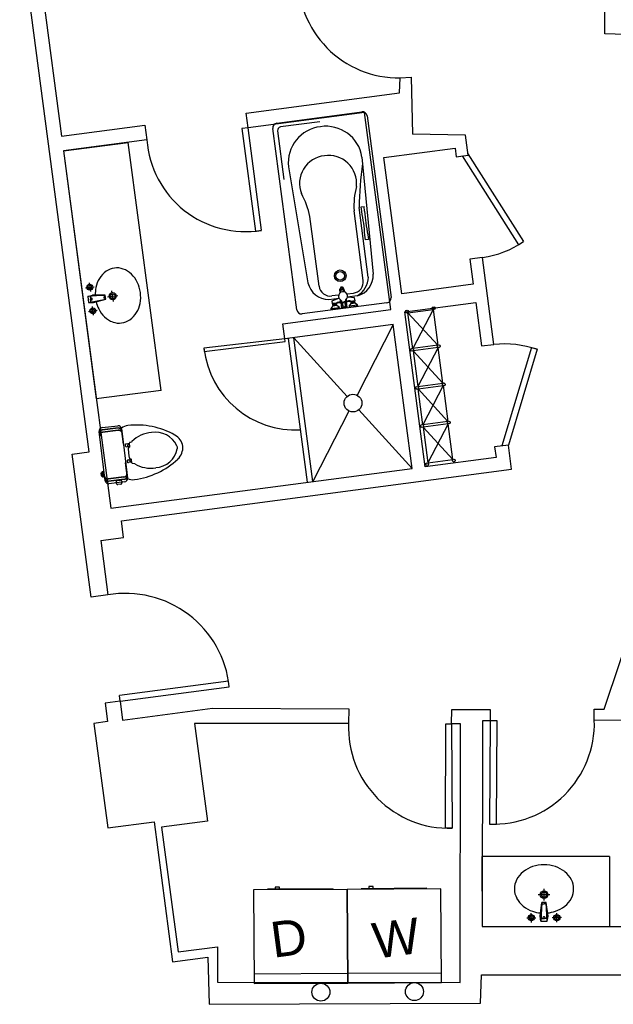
# Model space of a CAD drawing. Header units: inches. Extents: x -3371 to 2763, y -983 to 646.
# Tile 58 of 96: x 81 to 281, y -6 to 325. Entities that reach past the tile are written whole.
import ezdxf

# ---------------------------------------------------------------- set-up
doc = ezdxf.new("R2010")
doc.units = ezdxf.units.IN
doc.header["$LTSCALE"] = 12
doc.header["$MEASUREMENT"] = 0
for name, color, linetype in [('0EMPORARY', 7, 'Continuous'), ('2', 2, 'Continuous'), ('3', 3, 'Continuous'), ('4', 4, 'Continuous'), ('7', 7, 'Continuous'), ('White', 7, 'Continuous'), ('图层1', 1, 'Continuous'), ('图层8', 8, 'Continuous')]:
    doc.layers.add(name, color=color, linetype=linetype)
doc.styles.get("Standard").update_dxf_attribs({"font": 'arial.ttf'})

msp = doc.modelspace()

# ---------------------------------------------------------------- linework, layer by layer
at = {"layer": '0EMPORARY', "color": 7, "linetype": 'Continuous'}
for p, q in [((168.28, 33.36), (166.83, 33.35)), ((166.83, 33.35), (166.83, 32.77)), ((168.28, 32.78), (168.28, 33.36)), ((199.8, 33.55), (198.35, 33.54)), ((198.35, 33.54), (198.36, 32.96)), ((199.81, 32.97), (199.8, 33.55)), ((191.1, 32.61), (159.58, 32.43)), ((159.58, 32.43), (159.77, 0.9)), ((164.32, 32.76), (186.36, 32.89)), ((222.63, 32.8), (191.1, 32.61)), ((191.1, 32.61), (191.29, 1.09)), ((191.29, 1.09), (191.1, 32.61)), ((195.84, 32.95), (217.89, 33.08)), ((222.81, 1.28), (222.63, 32.8)), ((191.27, 4.24), (159.75, 4.06)), ((222.8, 4.43), (191.27, 4.24)), ((159.77, 0.9), (191.29, 1.09)), ((191.29, 1.09), (222.81, 1.28))]:
    msp.add_line(p, q, dxfattribs=at)
for centre in [(182.24, -1.99), (213.76, -1.81)]:
    msp.add_circle(centre, 3.03, dxfattribs=at)
at = {"layer": '2', "color": 7}
for p, q in [((103.01, 235.07), (105.9, 235.45)), ((104.26, 236.71), (104.65, 233.81)), ((103.8, 232.15), (105.31, 232.6)), ((109.66, 232.58), (103.8, 232.15)), ((103.8, 232.15), (103.93, 231.15)), ((104.59, 232.2), (104.71, 231.26)), ((109.66, 232.58), (105.31, 232.6)), ((105.31, 232.6), (109.66, 232.58)), ((109.25, 232.55), (109.34, 231.87)), ((109.75, 231.92), (109.66, 232.58)), ((110.37, 232), (113.94, 232.48)), ((112.39, 230.45), (111.92, 234.03)), ((103.93, 231.15), (104.06, 230.16)), ((104.06, 230.16), (109.83, 231.26)), ((104.06, 230.16), (105.64, 230.11)), ((104.84, 230.31), (104.71, 231.26)), ((105.69, 225.88), (105.31, 228.77)), ((105.64, 230.11), (109.83, 231.26)), ((109.43, 231.19), (109.34, 231.87)), ((109.83, 231.26), (109.75, 231.92)), ((104.05, 227.14), (106.95, 227.52)), ((259.31, 30.82), (255.45, 30.82)), ((257.38, 28.89), (257.38, 32.75)), ((256.67, 28.21), (256.04, 23.6)), ((256.04, 23.6), (256.67, 28.21)), ((256.67, 28.21), (256.32, 21.94)), ((256.65, 27.78), (257.38, 27.78)), ((257.38, 28.22), (256.67, 28.21)), ((258.1, 28.22), (257.38, 28.22)), ((258.12, 27.78), (257.38, 27.78)), ((258.73, 23.61), (258.1, 28.22)), ((258.46, 21.94), (258.1, 28.22)), ((253.11, 21.5), (253.1, 24.63)), ((256.32, 21.94), (256.04, 23.6)), ((258.46, 21.94), (258.73, 23.61)), ((261.67, 21.51), (261.67, 24.64)), ((251.54, 23.06), (254.67, 23.07)), ((256.32, 21.94), (257.39, 21.94)), ((256.36, 22.78), (257.39, 22.78)), ((258.41, 22.79), (257.39, 22.78)), ((257.39, 21.94), (258.46, 21.94)), ((263.23, 23.08), (260.1, 23.07))]:
    msp.add_line(p, q, dxfattribs=at)
for centre, radius in [((104.45, 235.26), 1), ((104.45, 235.26), 0.6), ((112.16, 232.24), 1.2), ((112.16, 232.24), 0.8), ((105.5, 227.33), 1), ((105.5, 227.33), 0.6), ((257.38, 30.82), 1.28), ((257.38, 30.82), 0.856), ((253.11, 23.06), 1.07), ((253.11, 23.06), 0.642), ((261.67, 23.07), 1.07), ((261.67, 23.07), 0.642)]:
    msp.add_circle(centre, radius, dxfattribs=at)
for centre, radius, start, end in [((105, 231.34), 0.288, 358.0447, 196.9942), ((105.01, 231.25), 0.288, 178.0447, 16.9942), ((257.34, 23.1), 0.308, 80.5864, 279.5359), ((257.44, 23.1), 0.308, 260.5864, 99.5359)]:
    msp.add_arc(centre, radius, start, end, dxfattribs=at)
at = {"layer": '3', "color": 7}
for p, q in [((113.95, 187.89), (108.66, 187.25)), ((114.04, 187.13), (108.76, 186.49)), ((115.97, 171.3), (110.68, 170.65)), ((116.06, 170.53), (110.78, 169.89))]:
    msp.add_line(p, q, dxfattribs=at)
for centre, radius, start, end in [((114.49, 234.13), 7.93, 124.9291, 148.9026), ((113.54, 235.49), 6.28, 97.5195, 124.9291), ((113.54, 235.49), 6.28, 70.1099, 97.5195), ((112.98, 233.93), 7.93, 46.1364, 70.1099), ((111.92, 232.83), 9.45, 25.8269, 46.1364), ((115.79, 233.35), 9.45, 148.9026, 169.212), ((110.15, 231.97), 11.43, 7.5195, 25.8269), ((117.73, 232.98), 11.43, 169.212, 182.0481), ((110.15, 231.97), 11.43, 349.212, 7.5195), ((117.73, 232.98), 11.43, 192.9909, 205.8269), ((112.09, 231.6), 9.45, 328.9026, 349.212), ((115.96, 232.12), 9.45, 205.8269, 226.1364), ((113.39, 230.82), 7.93, 304.9291, 328.9026), ((114.9, 231.02), 7.93, 226.1364, 250.1099), ((114.34, 229.46), 6.28, 250.1099, 277.5195), ((114.34, 229.46), 6.28, 277.5195, 304.9291), ((108.82, 186.01), 1.25, 96.9399, 162.3199), ((108.91, 185.24), 1.25, 96.9399, 162.3199), ((114.1, 186.65), 1.25, 31.5599, 96.9399), ((114.19, 185.89), 1.25, 31.5599, 96.9399), ((110.53, 171.9), 1.25, 211.5599, 276.9399), ((110.63, 171.13), 1.25, 211.5599, 276.9399), ((115.81, 172.54), 1.25, 276.9399, 342.3199), ((115.91, 171.78), 1.25, 276.9399, 342.3199), ((256.71, 30.65), 10.11, 108.3686, 128.678), ((257.38, 28.65), 12.23, 90.0611, 108.3686), ((257.38, 28.65), 12.23, 71.7537, 90.0611), ((258.04, 30.66), 10.11, 51.4443, 71.7537), ((255.69, 31.93), 8.48, 128.678, 152.6516), ((259.06, 31.93), 8.48, 27.4707, 51.4443), ((254.13, 32.74), 6.72, 152.6516, 180.0611), ((260.63, 32.75), 6.72, 0.0611, 27.4707), ((254.13, 32.74), 6.72, 180.0611, 207.4707), ((260.63, 32.75), 6.72, 332.6516, 0.0611), ((255.69, 33.56), 8.48, 207.4707, 231.4443), ((256.71, 34.83), 10.11, 231.4443, 251.7537), ((258.04, 34.83), 10.11, 288.3686, 308.678), ((259.06, 33.56), 8.48, 308.678, 332.6516), ((257.37, 36.84), 12.23, 251.7537, 264.5898), ((257.37, 36.84), 12.23, 275.5325, 288.3686)]:
    msp.add_arc(centre, radius, start, end, dxfattribs=at)
at = {"layer": '4', "color": 7}
for p, q in [((108.59, 178.43), (107.58, 186.73)), ((108.57, 188), (113.85, 188.64)), ((115.76, 182.44), (115.12, 187.65)), ((115.12, 187.65), (115.77, 182.3)), ((115.76, 182.44), (115.77, 182.3)), ((115.77, 182.3), (117.14, 171.05)), ((117.95, 181.68), (117.81, 182.83)), ((117.93, 183.03), (118.66, 183.33)), ((117.63, 179.42), (117.43, 181.05)), ((117.83, 177.8), (117.63, 179.42)), ((117.76, 181.47), (117.78, 181.47)), ((109.6, 170.13), (108.59, 178.43)), ((117.14, 171.05), (116.52, 176.18)), ((118.27, 177.47), (118.25, 177.46)), ((118.62, 176.15), (118.48, 177.3)), ((119.57, 175.87), (118.78, 175.99)), ((116.15, 169.78), (110.87, 169.14)), ((113.44, 169.2), (113.38, 169.76)), ((113.71, 170.18), (114.79, 170.31)), ((115.21, 169.98), (115.28, 169.42)), ((114.95, 169), (113.87, 168.87))]:
    msp.add_line(p, q, dxfattribs=at)
for centre, radius, start, end in [((108.71, 186.87), 1.14, 96.9399, 186.9399), ((113.99, 187.51), 1.14, 6.9399, 96.9399), ((117.51, 184.91), 3.8, 93.9568, 129.626), ((120.29, 162.8), 26.08, 60.5188, 96.6978), ((125.84, 176.32), 10.04, 93.4687, 135.6847), ((126.61, 178.49), 7.96, 25.6313, 99.9472), ((118, 182.86), 0.19, 111.9968, 186.9399), ((130.62, 180.95), 5.19, 8.7446, 61.2333), ((117.81, 181.09), 0.38, 96.9399, 186.9399), ((117.76, 181.66), 0.19, 276.9399, 6.9399), ((126.12, 182.48), 7.96, 273.9326, 348.2486), ((132.52, 181.23), 1.45, 344.9348, 28.945), ((130.58, 181.27), 5.19, 312.6466, 5.1352), ((118.2, 177.84), 0.38, 186.9399, 276.9399), ((118.29, 177.28), 0.19, 6.9399, 96.9399), ((118.81, 176.17), 0.19, 186.9399, 261.883), ((116.19, 196.41), 26.08, 277.182, 313.3611), ((124.86, 184.4), 10.04, 238.1951, 280.4112), ((110.73, 170.27), 1.14, 186.9399, 276.9399), ((113.75, 169.8), 0.38, 96.9399, 186.9399), ((113.82, 169.24), 0.38, 186.9399, 276.9399), ((114.84, 169.94), 0.38, 6.9399, 96.9399), ((114.9, 169.37), 0.38, 276.9399, 6.9399), ((116.01, 170.91), 1.14, 276.9399, 6.9399), ((118.8, 174.28), 3.8, 244.2539, 279.923)]:
    msp.add_arc(centre, radius, start, end, dxfattribs=at)
at = {"layer": '7', "color": 7}
for p, q in [((113.96, 187.78), (108.68, 187.14)), ((114.05, 187.02), (108.77, 186.37)), ((117.83, 182.62), (116.74, 182.48)), ((117.39, 182.29), (117.59, 182.32)), ((116.84, 181.6), (117.28, 181.65)), ((117.28, 181.67), (117.23, 182.08)), ((117.69, 181.53), (117.49, 181.51)), ((117.8, 182.15), (117.85, 181.74)), ((117.39, 177.12), (117.82, 177.17)), ((118.6, 176.37), (117.5, 176.23)), ((117.83, 177.15), (117.88, 176.74)), ((118.19, 177.38), (117.99, 177.36)), ((118.09, 176.57), (118.29, 176.6)), ((118.45, 176.81), (118.4, 177.22)), ((108.51, 172.7), (108.2, 172.66)), ((108.2, 172.66), (108.31, 171.77)), ((108.22, 172.49), (108.53, 172.53)), ((108.49, 172.91), (108.51, 172.7)), ((108.51, 172.7), (108.62, 171.81)), ((108.57, 172.26), (108.26, 172.22)), ((108.59, 172.01), (108.29, 171.97)), ((108.31, 171.77), (108.62, 171.81)), ((108.31, 171.77), (108.31, 171.77)), ((108.62, 171.81), (108.65, 171.6)), ((115.95, 171.41), (110.67, 170.77)), ((116.04, 170.65), (110.76, 170))]:
    msp.add_line(p, q, dxfattribs=at)
for centre, radius, start, end in [((108.82, 186.01), 1.14, 96.9399, 186.9399), ((108.91, 185.24), 1.14, 96.9399, 186.9399), ((114.1, 186.65), 1.14, 6.9399, 96.9399), ((114.19, 185.89), 1.14, 6.9399, 96.9399), ((116.79, 182.04), 0.446, 96.9399, 276.9399), ((117.42, 182.11), 0.19, 96.9399, 186.9399), ((117.61, 182.13), 0.19, 6.9399, 96.9399), ((117.46, 181.7), 0.19, 186.9399, 276.9399), ((117.66, 181.72), 0.19, 276.9399, 6.9399), ((117.44, 176.68), 0.446, 96.9399, 276.9399), ((118.02, 177.17), 0.19, 96.9399, 186.9399), ((118.07, 176.76), 0.19, 186.9399, 276.9399), ((118.21, 177.19), 0.19, 6.9399, 96.9399), ((118.26, 176.79), 0.19, 276.9399, 6.9399), ((108.77, 172.89), 0.286, 77.023, 176.6147), ((107.83, 171.81), 1.19, 339.8217, 56.082), ((107.09, 172.17), 2.02, 337.7376, 29.8325), ((108.56, 172.47), 0.752, 3.7547, 68.1419), ((115.81, 172.54), 1.14, 276.9399, 6.9399), ((108.92, 171.69), 0.286, 197.2651, 296.8569), ((108.61, 172.04), 0.752, 305.7379, 10.1252), ((110.53, 171.9), 1.14, 186.9399, 276.9399), ((110.63, 171.13), 1.14, 186.9399, 276.9399), ((115.91, 171.78), 1.14, 276.9399, 6.9399)]:
    msp.add_arc(centre, radius, start, end, dxfattribs=at)
at = {"layer": 'White', "color": 7}
for p, q in [((84.91, 361.96), (94.92, 286.14)), ((104.28, 179.81), (80.84, 357.35)), ((277.8, 320.5), (277.99, 343.45)), ((298.27, 319.99), (277.8, 320.5)), ((208.71, 300.66), (208.99, 305.73)), ((208.99, 305.73), (212.69, 306)), ((212.69, 306), (213.08, 286.8)), ((157.06, 293.85), (208.71, 300.66)), ((157.72, 288.92), (157.06, 293.85)), ((196.99, 294.11), (157.72, 288.92)), ((167.44, 290.52), (196.01, 294.29)), ((205.76, 227.71), (196.99, 294.11)), ((197.81, 292.91), (205.87, 231.84)), ((94.92, 286.14), (123, 289.85)), ((123, 289.85), (123.66, 284.85)), ((157.72, 288.92), (155.67, 288.65)), ((155.67, 288.65), (160.22, 254.15)), ((162.27, 254.42), (157.72, 288.92)), ((174.12, 227.65), (166.06, 288.72)), ((181.92, 290.94), (168.7, 289.19)), ((167.67, 287.85), (169.82, 271.55)), ((230.97, 286.39), (213.08, 286.8)), ((231.85, 279.72), (230.97, 286.39)), ((123.66, 284.85), (95.6, 281.15)), ((95.6, 281.15), (117.41, 284.02)), ((128.44, 200.49), (117.41, 284.02)), ((203.44, 278.88), (227.43, 282.04)), ((227.43, 282.04), (227.81, 279.18)), ((95.6, 281.15), (111.48, 160.86)), ((95.6, 281.15), (106.61, 197.72)), ((196.08, 279.09), (199.87, 239.65)), ((209.49, 233.08), (203.44, 278.88)), ((227.81, 279.18), (231.85, 279.72)), ((229.83, 279.45), (248.76, 249.53)), ((231.78, 280.19), (250.49, 250.62)), ((171.32, 275.82), (177.9, 236.75)), ((198.22, 238.7), (195.14, 262.06)), ((195.78, 262.32), (196.78, 262.45)), ((195.99, 260.73), (195.78, 262.32)), ((196.99, 260.86), (196.78, 262.45)), ((181.67, 235.59), (178.58, 259.03)), ((196.52, 237.55), (193.43, 260.99)), ((160.22, 254.15), (162.27, 254.42)), ((197.25, 251.21), (197.04, 252.8)), ((198.04, 252.93), (198.25, 251.34)), ((198.25, 251.34), (197.25, 251.21)), ((248.77, 249.53), (250.47, 250.61)), ((236.68, 245.23), (232.42, 244.67)), ((240.53, 216.04), (236.68, 245.23)), ((232.42, 244.67), (233.53, 236.25)), ((233.53, 236.25), (209.49, 233.08)), ((188.17, 232.62), (185.97, 232.33)), ((188.71, 233.4), (188.67, 234.58)), ((188.74, 233.43), (188.73, 234.42)), ((188.94, 233.56), (188.94, 234.09)), ((190.02, 233.74), (189.89, 234.21)), ((190.24, 233.68), (190, 234.59)), ((190.27, 233.66), (190.02, 234.75)), ((191.06, 233), (193.21, 233.29)), ((194.58, 232.37), (191.13, 231.91)), ((204.49, 230.05), (175.92, 226.28)), ((184.89, 231.09), (188.31, 231.54)), ((185.66, 228.09), (186.34, 228.98)), ((186, 230.71), (187.95, 231.5)), ((186.13, 229.72), (186, 230.71)), ((186.32, 229.75), (186.13, 229.72)), ((186.27, 229.58), (186.33, 229.67)), ((186.27, 229.58), (186.42, 229.6)), ((186.31, 229.26), (186.27, 229.58)), ((186.47, 229.28), (186.31, 229.26)), ((186.4, 229.19), (186.31, 229.26)), ((187.43, 229.89), (186.32, 229.75)), ((186.32, 229.75), (186.33, 229.67)), ((186.33, 229.67), (186.89, 229.74)), ((186.34, 228.98), (186.42, 228.99)), ((186.4, 229.19), (186.95, 229.27)), ((186.42, 228.99), (186.4, 229.19)), ((186.42, 229.6), (186.49, 229.69)), ((186.42, 229.6), (186.47, 229.28)), ((186.42, 228.99), (186.98, 229.07)), ((186.47, 229.28), (186.6, 229.22)), ((186.78, 229.65), (186.69, 229.72)), ((186.75, 229.24), (186.82, 229.33)), ((186.78, 229.65), (186.9, 229.66)), ((186.82, 229.33), (186.78, 229.65)), ((186.82, 229.33), (186.94, 229.35)), ((187.45, 229.82), (186.89, 229.74)), ((187.02, 229.68), (186.9, 229.66)), ((187.06, 229.36), (186.94, 229.35)), ((187.51, 229.34), (186.95, 229.27)), ((187.53, 229.14), (186.98, 229.07)), ((187.02, 229.68), (187.09, 229.77)), ((187.06, 229.36), (187.02, 229.68)), ((187.15, 229.29), (187.06, 229.36)), ((187.38, 229.73), (187.29, 229.79)), ((187.42, 229.41), (187.31, 229.31)), ((187.53, 229.75), (187.38, 229.73)), ((187.38, 229.73), (187.42, 229.41)), ((187.42, 229.41), (187.58, 229.43)), ((187.87, 229.95), (187.43, 229.89)), ((187.43, 229.89), (187.45, 229.82)), ((187.53, 229.75), (187.45, 229.82)), ((187.51, 229.34), (187.58, 229.43)), ((187.53, 229.14), (187.51, 229.34)), ((187.58, 229.43), (187.53, 229.75)), ((187.61, 229.15), (187.53, 229.14)), ((188.51, 228.46), (187.61, 229.15)), ((189.23, 230.64), (188.69, 231.12)), ((189.07, 230.07), (189.35, 230.11)), ((189.31, 228.25), (189.07, 230.07)), ((189.36, 230.27), (189.34, 230.42)), ((189.36, 230.27), (189.96, 230.35)), ((189.39, 230.03), (189.99, 230.11)), ((189.71, 228.54), (189.39, 230.03)), ((189.81, 228.56), (189.49, 230.05)), ((189.61, 229.04), (189.7, 228.3)), ((189.7, 228.62), (190.18, 228.68)), ((190.55, 230.43), (189.96, 230.35)), ((190.58, 230.19), (189.99, 230.11)), ((190.65, 228.75), (190.18, 228.68)), ((190.66, 228.67), (190.19, 228.6)), ((190.56, 228.66), (190.48, 230.18)), ((190.55, 230.43), (190.53, 230.57)), ((190.66, 228.67), (190.58, 230.19)), ((190.59, 230.82), (190.98, 231.43)), ((190.89, 230.31), (190.61, 230.27)), ((190.64, 229.17), (190.73, 228.43)), ((191.13, 228.49), (190.89, 230.31)), ((193.61, 231.72), (191.52, 231.97)), ((191.76, 228.89), (192.45, 229.79)), ((194.62, 229.27), (191.76, 228.89)), ((191.76, 228.89), (191.8, 228.57)), ((191.8, 228.57), (193.27, 228.77)), ((192, 230.5), (192.43, 230.55)), ((192.37, 230.38), (192.44, 230.47)), ((192.37, 230.38), (192.53, 230.41)), ((192.41, 230.07), (192.37, 230.38)), ((192.57, 230.09), (192.41, 230.07)), ((192.5, 230), (192.41, 230.07)), ((192.43, 230.55), (193.54, 230.7)), ((192.43, 230.55), (192.44, 230.47)), ((192.44, 230.47), (193, 230.55)), ((192.45, 229.79), (192.53, 229.8)), ((192.5, 230), (193.06, 230.07)), ((192.53, 229.8), (192.5, 230)), ((192.53, 230.41), (192.6, 230.5)), ((192.53, 230.41), (192.57, 230.09)), ((192.53, 229.8), (193.09, 229.87)), ((192.57, 230.09), (192.7, 230.02)), ((192.89, 230.45), (192.8, 230.52)), ((192.86, 230.05), (192.93, 230.14)), ((192.89, 230.45), (193.01, 230.47)), ((192.93, 230.14), (192.89, 230.45)), ((192.93, 230.14), (193.05, 230.15)), ((193.55, 230.62), (193, 230.55)), ((193.13, 230.48), (193.01, 230.47)), ((193.17, 230.17), (193.05, 230.15)), ((193.62, 230.15), (193.06, 230.07)), ((193.64, 229.95), (193.09, 229.87)), ((193.13, 230.48), (193.2, 230.57)), ((193.17, 230.17), (193.13, 230.48)), ((193.26, 230.1), (193.17, 230.17)), ((193.27, 228.77), (194.11, 228.88)), ((193.48, 230.53), (193.39, 230.6)), ((193.53, 230.21), (193.42, 230.12)), ((193.64, 230.55), (193.48, 230.53)), ((193.48, 230.53), (193.53, 230.21)), ((193.53, 230.21), (193.68, 230.24)), ((193.54, 230.7), (193.74, 230.73)), ((193.54, 230.7), (193.55, 230.62)), ((193.64, 230.55), (193.55, 230.62)), ((193.74, 230.73), (193.61, 231.72)), ((193.62, 230.15), (193.68, 230.24)), ((193.64, 229.95), (193.62, 230.15)), ((193.68, 230.24), (193.64, 230.55)), ((193.72, 229.96), (193.64, 229.95)), ((194.62, 229.27), (193.72, 229.96)), ((194.11, 228.88), (194.66, 228.95)), ((194.66, 228.95), (194.62, 229.27)), ((210.46, 226.94), (234.4, 230.1)), ((234.4, 230.1), (236.33, 215.49)), ((169.49, 222.92), (205.76, 227.71)), ((185.66, 228.09), (188.51, 228.46)), ((185.7, 227.77), (185.66, 228.09)), ((188.55, 228.15), (185.7, 227.77)), ((188.51, 228.46), (188.55, 228.15)), ((189.7, 228.3), (189.31, 228.25)), ((189.71, 228.54), (190.19, 228.6)), ((190.73, 228.43), (191.13, 228.49)), ((217.34, 174.82), (210.46, 226.94)), ((170.15, 217.88), (169.49, 222.92)), ((206.62, 222.69), (170.15, 217.88)), ((206.62, 222.69), (194.43, 198.94)), ((213.01, 174.27), (206.62, 222.69)), ((170.15, 217.88), (142.87, 214.7)), ((142.99, 213.65), (170.22, 216.95)), ((170.22, 216.95), (170.15, 217.88)), ((177.76, 169.61), (171.37, 218.04)), ((179.51, 169.84), (173.11, 218.27)), ((173.11, 218.27), (191.05, 198.49)), ((236.33, 215.49), (240.53, 216.04)), ((142.87, 214.7), (142.99, 213.65)), ((253.15, 214.98), (243.21, 181.84)), ((255.04, 214.36), (245.37, 182.12)), ((253.15, 214.98), (255.04, 214.36)), ((128.44, 200.49), (106.61, 197.72)), ((191.69, 193.6), (179.51, 169.84)), ((195.08, 194.05), (213.01, 174.27)), ((98.55, 179.06), (104.28, 179.81)), ((104.9, 130.95), (98.55, 179.06)), ((245.37, 182.12), (240.74, 181.51)), ((240.74, 181.51), (241.21, 177.97)), ((246.45, 174), (245.37, 182.12)), ((277.67, 93.3), (306.52, 179.85)), ((241.21, 177.97), (217.34, 174.82)), ((111.48, 160.86), (213.01, 174.27)), ((115.1, 156.66), (246.45, 174)), ((115.85, 151), (115.1, 156.66)), ((108.12, 149.98), (115.85, 151)), ((108.12, 149.98), (110.54, 131.7)), ((110.54, 131.7), (104.9, 130.95)), ((151.17, 102.67), (114.43, 97.82)), ((114.68, 95.93), (151.42, 100.78)), ((151.42, 100.78), (151.17, 102.67)), ((109.61, 95.26), (110.43, 89.08)), ((114.68, 95.93), (115.51, 89.6)), ((115.51, 89.6), (145.71, 93.59)), ((145.71, 93.59), (191.66, 93.31)), ((191.66, 93.31), (191.57, 88.43)), ((226.23, 88.27), (226.35, 93.15)), ((226.35, 93.15), (239.25, 93.17)), ((239.25, 93.17), (239.27, 89.34)), ((274.31, 89.5), (274.25, 93.3)), ((274.25, 93.3), (277.67, 93.3)), ((386.03, 89.19), (274.31, 89.5)), ((110.43, 89.08), (105.86, 88.47)), ((105.86, 88.47), (110.49, 53.33)), ((191.57, 88.43), (139.7, 88.39)), ((139.7, 88.39), (144.03, 55.58)), ((224.23, 53.19), (224.29, 88.28)), ((224.29, 88.28), (226.23, 88.29)), ((229.26, 88.27), (226.23, 88.27)), ((226.23, 88.27), (226.47, 53.2)), ((229.1, 1.27), (229.26, 88.27)), ((236.63, 89.36), (236.54, 20.08)), ((239.27, 89.34), (236.63, 89.36)), ((239.27, 89.34), (239.02, 54.6)), ((241.63, 89.32), (239.26, 89.34)), ((241.38, 54.58), (241.63, 89.32)), ((110.49, 53.33), (126.09, 55.38)), ((126.09, 55.38), (132.31, 8.25)), ((144.03, 55.58), (128.63, 53.54)), ((128.63, 53.54), (134.17, 11.54)), ((226.47, 53.2), (224.23, 53.19)), ((239.02, 54.6), (241.38, 54.58)), ((279.4, 43.67), (236.59, 43.62)), ((236.61, 20.08), (236.59, 43.62)), ((279.4, 43.67), (279.42, 20.12)), ((236.54, 20.08), (312.59, 20.16)), ((236.61, 20.08), (279.42, 20.12)), ((134.17, 11.54), (147.45, 13.29)), ((147.45, 13.29), (147.47, 1.36)), ((132.31, 8.25), (144.15, 9.81)), ((144.15, 9.81), (144.63, -6.08)), ((236.02, -5.72), (236.31, 3.87)), ((236.31, 3.87), (486.18, 3.96)), ((147.47, 1.36), (229.1, 1.27)), ((144.63, -6.08), (236.02, -5.72))]:
    msp.add_line(p, q, dxfattribs=at)
at = {"layer": 'White', "color": 7, "linetype": 'Continuous'}
for q in [(114.43, 97.82), (109.61, 95.26)]:
    msp.add_line((114.68, 95.93), q, dxfattribs=at)
at = {"layer": 'White', "color": 7}
for centre, radius in [((188.77, 239.11), 1.96), ((188.77, 239.11), 1.44), ((193.06, 196.27), 3)]:
    msp.add_circle(centre, radius, dxfattribs=at)
for centre, radius, start, end in [((208.43, 339.59), 33.86, 178.0261, 270.9553), ((196.22, 292.7), 1.6, 7.5195, 97.5195), ((167.65, 288.93), 1.6, 97.5195, 187.5195), ((168.86, 288), 1.2, 97.5195, 187.5195), ((183.51, 277.11), 12.26, 96.4456, 186.0501), ((183.97, 277.17), 12.26, 8.9889, 98.5934), ((156.89, 287.29), 33.32, 184.2094, 279.2976), ((184.43, 270.19), 9.38, 96.0626, 201.4888), ((184.88, 270.25), 9.38, 353.5501, 98.9763), ((321.46, 260.32), 126.33, 172.4816, 179.2099), ((220.13, 262.62), 26.75, 165.7614, 183.4966), ((152.37, 253.67), 26.75, 11.5424, 29.2775), ((141.59, 249.51), 55.55, 3.3923, 11.6467), ((252.44, 264.15), 55.55, 183.3923, 191.6467), ((231.66, 278.48), 33.62, 278.58, 304.0668), ((190.88, 238.76), 7.35, 299.2929, 359.5129), ((192.6, 239.36), 7.27, 285.7947, 2.2194), ((184.98, 238.36), 7.27, 192.8195, 269.2443), ((185.41, 236.06), 3.77, 187.2011, 278.5431), ((189.43, 234.6), 0.756, 103.0118, 182.0272), ((189.28, 234.58), 0.756, 13.0118, 92.0272), ((192.78, 237.03), 3.77, 276.4958, 7.8378), ((189.71, 232.25), 1.52, 327.0737, 227.9652), ((189.47, 234.43), 0.735, 104.5005, 180.5384), ((189.55, 234.16), 0.857, 106.579, 162.1998), ((189.4, 234.09), 0.462, 94.7253, 179.9248), ((189.29, 234.41), 0.735, 14.5005, 90.5384), ((189.28, 234.13), 0.857, 32.8392, 88.46), ((189.45, 234.09), 0.462, 15.1141, 100.3137), ((191.67, 233.25), 1.3, 249.2078, 263.2192), ((188.06, 229.7), 0.479, 106.3263, 152.7234), ((188.52, 228.11), 1.95, 80.9076, 109.3595), ((188.45, 228.37), 1.87, 66.7969, 106.3263), ((187.47, 232.7), 1.3, 291.8198, 309.3819), ((189.8, 231.09), 1.08, 180.2866, 244.7113), ((188.75, 229.55), 0.491, 46.7512, 80.9076), ((188.99, 230.37), 0.36, 7.5195, 47.9652), ((189.54, 230.17), 0.2, 150.6496, 224.3894), ((190.07, 229.5), 1.02, 249.447, 305.592), ((190.89, 230.62), 0.36, 147.0737, 187.5195), ((190.41, 230.29), 0.2, 330.6496, 44.3894), ((189.83, 231.1), 1.08, 315.5375, 10.2093), ((191.85, 228.82), 1.87, 88.7127, 128.242), ((191.25, 229.88), 0.491, 114.1314, 135.2314), ((191.85, 228.55), 1.95, 85.6795, 114.1314), ((191.88, 230.21), 0.479, 42.3155, 88.7127), ((204.28, 231.63), 1.6, 277.5195, 7.5195), ((175.71, 227.86), 1.6, 187.5195, 277.5195), ((243.74, 180.13), 36.05, 71.7277, 95.1087), ((173.68, 218.24), 31.01, 186.5249, 273.2489), ((116.54, 97.14), 35.07, 5.9614, 99.8474), ((240.44, 88.46), 33.89, 267.5893, 1.7685), ((225.41, 87.04), 33.86, 177.6467, 271.7948)]:
    msp.add_arc(centre, radius, start, end, dxfattribs=at)
at = {"layer": '图层1', "color": 7}
for p, q in [((211.58, 226.69), (220.01, 227.8)), ((213.17, 214.65), (211.58, 226.69)), ((220.01, 227.8), (221.6, 215.76)), ((221.6, 215.76), (213.17, 214.65)), ((221.71, 214.97), (213.28, 213.86)), ((213.28, 213.86), (214.87, 201.82)), ((223.3, 202.93), (221.71, 214.97)), ((214.87, 201.82), (223.3, 202.93)), ((214.97, 201.03), (223.4, 202.14)), ((216.56, 188.98), (214.97, 201.03)), ((223.4, 202.14), (224.99, 190.1)), ((224.99, 190.1), (216.56, 188.98)), ((225.1, 189.31), (216.67, 188.19)), ((226.69, 177.26), (225.1, 189.31)), ((216.67, 188.19), (218.26, 176.15)), ((218.26, 176.15), (226.69, 177.26))]:
    msp.add_line(p, q, dxfattribs=at)
for centre in [(220.24, 228.23), (211.26, 227.05), (221.93, 215.4), (221.93, 215.4), (212.95, 214.22), (212.95, 214.22), (223.63, 202.57), (223.63, 202.57), (214.64, 201.38), (214.64, 201.38), (216.34, 188.55), (216.34, 188.55), (225.32, 189.74), (225.32, 189.74), (218.03, 175.72), (227.01, 176.9)]:
    msp.add_circle(centre, 0.486, dxfattribs=at)
at = {"layer": '图层8', "color": 7}
for p, q in [((221.6, 215.76), (211.58, 226.69)), ((220.01, 227.8), (213.17, 214.65)), ((223.3, 202.93), (213.28, 213.86)), ((221.71, 214.97), (214.87, 201.82)), ((224.99, 190.1), (214.97, 201.03)), ((223.4, 202.14), (216.56, 188.98)), ((225.1, 189.31), (218.26, 176.15)), ((226.69, 177.26), (216.67, 188.19))]:
    msp.add_line(p, q, dxfattribs=at)

# ---------------------------------------------------------------- texts
at = {"layer": 'White', "color": 7}
for s, p in [('D', (166.21, 9.55)), ('W', (200.47, 9.23))]:
    msp.add_text(s, height=12, rotation=7.5195, dxfattribs=at).set_placement(p)

doc.saveas('drawing.dxf')
